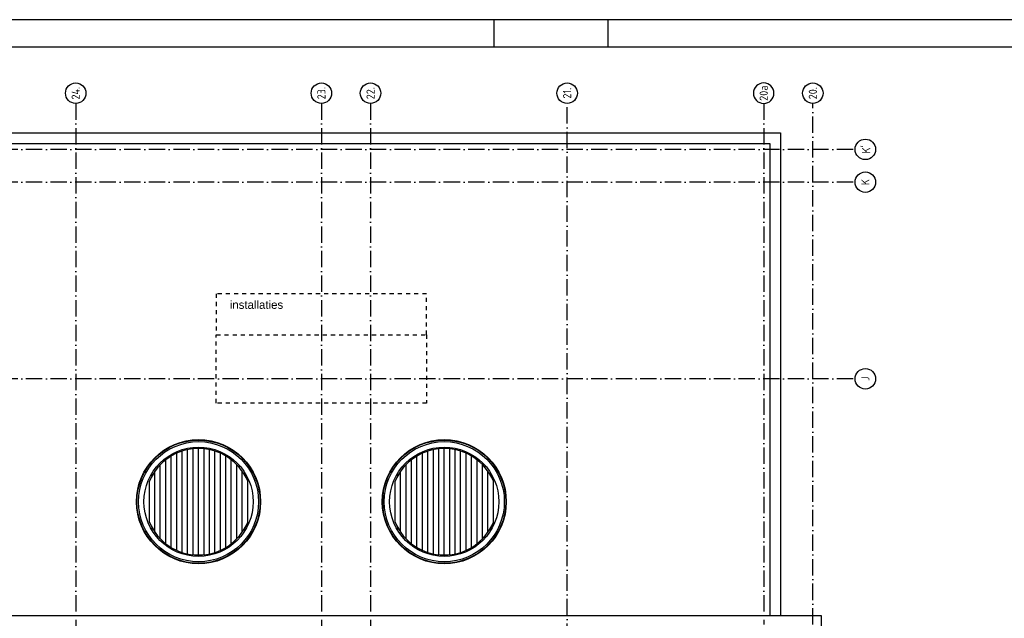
# Model space of a CAD drawing. Header units: millimetres. Extents: x -3157 to 118900, y 0 to 413637.
# Tile 25 of 25: x 53946 to 90011, y 62184 to 84100. Entities that reach past the tile are written whole.
import ezdxf
from ezdxf.enums import TextEntityAlignment as Align

# ---------------------------------------------------------------- set-up
doc = ezdxf.new("R2010")
doc.units = ezdxf.units.MM
doc.header["$LTSCALE"] = 100
doc.linetypes.add('DASHDOT', pattern=[9, 6, -1.5, 0, -1.5])
doc.linetypes.add('DASHED', pattern=[3, 1.5, -1.5])
for name, color, linetype in [('00KAD025', 2, 'CONTINUOUS'), ('00KAD070', 5, 'CONTINUOUS'), ('AL$1----_ALGEMEEN', 7, 'CONTINUOUS'), ('AL$7----_STRAMIEN', 1, 'DASHDOT'), ('AL27----_DAKEN', 7, 'CONTINUOUS'), ('OL59----_WTBINST', 7, 'CONTINUOUS')]:
    doc.layers.add(name, color=color, linetype=linetype)
doc.styles.get("Standard").update_dxf_attribs({"font": 'ISOCP'})

# ---------------------------------------------------------------- blocks, each defined once
blk = doc.blocks.new('1011')
at = {"layer": 'AL$7----_STRAMIEN', "color": 7, "linetype": 'Continuous'}
blk.add_circle((-750, 0), 750, dxfattribs=at)
at = {"layer": 'AL$7----_STRAMIEN', "color": 3, "linetype": 'Continuous'}
blk.add_attdef('STR-NAAM', text='', height=600, rotation=360, dxfattribs=at).set_placement((-750, 0), align=Align.MIDDLE)
blk = doc.blocks.new('1010')
at = {"layer": 'AL$7----_STRAMIEN', "color": 7, "linetype": 'Continuous'}
blk.add_circle((0, 750), 750, dxfattribs=at)
at = {"layer": 'AL$7----_STRAMIEN', "color": 3, "linetype": 'Continuous'}
blk.add_attdef('STR-NAAM', text='', height=600, rotation=360, dxfattribs=at).set_placement((0, 750), align=Align.MIDDLE)

msp = doc.modelspace()

# ---------------------------------------------------------------- linework, layer by layer
at = {"layer": '00KAD025', "linetype": 'Continuous'}
for p, q in [((118900, 84100), (-3136, 84100)), ((71327.9, 83100), (71327.9, 84100)), ((75502.1, 83100), (75502.1, 84100))]:
    msp.add_line(p, q, dxfattribs=at)
at = {"layer": '00KAD070', "linetype": 'Continuous'}
msp.add_line((117900, 83100), (-2136, 83100), dxfattribs=at)
at = {"layer": 'AL$1----_ALGEMEEN', "color": 8}
for points in [[(59597.3, 68181.5), (59597.3, 68237.7)], [(59697.3, 64673.3), (59697.3, 68230)], [(59797.3, 68271.7), (59797.3, 68325.1)], [(59897.3, 64596.2), (59897.3, 68307)], [(59997.3, 68336.4), (59997.3, 68388.1)], [(60097.3, 64543.1), (60097.3, 68360.2)], [(60197.3, 68378.4), (60197.3, 68429)], [(60297.3, 64511.9), (60297.3, 68391.4)], [(60397.3, 68399.1), (60397.3, 68449.1)], [(60497.3, 64501.6), (60497.3, 68401.6)], [(60597.3, 68399.1), (60597.3, 68449.1)], [(60697.3, 64511.9), (60697.3, 68391.4)], [(60797.3, 68378.4), (60797.3, 68429)], [(60897.3, 64543.1), (60897.3, 68360.2)], [(60997.3, 68336.4), (60997.3, 68388.1)], [(61097.3, 64596.2), (61097.3, 68307)], [(61197.3, 68271.7), (61197.3, 68325.1)], [(61297.3, 64673.3), (61297.3, 68230)], [(61397.3, 68181.5), (61397.3, 68237.7)], [(68597.3, 68181.5), (68597.3, 68237.7)], [(68697.3, 64673.3), (68697.3, 68230)], [(68797.3, 68271.7), (68797.3, 68325.1)], [(68897.3, 64596.2), (68897.3, 68307)], [(68997.3, 68336.4), (68997.3, 68388.1)], [(69097.3, 64543.1), (69097.3, 68360.2)], [(69197.3, 68378.4), (69197.3, 68429)], [(69297.3, 64511.9), (69297.3, 68391.4)], [(69397.3, 68399.1), (69397.3, 68449.1)], [(69497.3, 64501.6), (69497.3, 68401.6)], [(69597.3, 68399.1), (69597.3, 68449.1)], [(69697.3, 64511.9), (69697.3, 68391.4)], [(69797.3, 68378.4), (69797.3, 68429)], [(69897.3, 64543.1), (69897.3, 68360.2)], [(69997.3, 68336.4), (69997.3, 68388.1)], [(70097.3, 64596.2), (70097.3, 68307)], [(70197.3, 68271.7), (70197.3, 68325.1)], [(70297.3, 64673.3), (70297.3, 68230)], [(70397.3, 68181.5), (70397.3, 68237.7)], [(59097.3, 65094.3), (59097.3, 67809)], [(59197.3, 67905.1), (59197.3, 67971.5)], [(59297.3, 64914.6), (59297.3, 67988.7)], [(59397.3, 68061.8), (59397.3, 68122)], [(59497.3, 64777.6), (59497.3, 68125.7)], [(61497.3, 64777.6), (61497.3, 68125.7)], [(61597.3, 68061.8), (61597.3, 68122)], [(61697.3, 64914.6), (61697.3, 67988.7)], [(61797.3, 67905.1), (61797.3, 67971.5)], [(61897.3, 65094.3), (61897.3, 67809)], [(68097.3, 65094.3), (68097.3, 67809)], [(68197.3, 67905.1), (68197.3, 67971.5)], [(68297.3, 64914.6), (68297.3, 67988.7)], [(68397.3, 68061.8), (68397.3, 68122)], [(68497.3, 64777.6), (68497.3, 68125.7)], [(70497.3, 64777.6), (70497.3, 68125.7)], [(70597.3, 68061.8), (70597.3, 68122)], [(70697.3, 64914.6), (70697.3, 67988.7)], [(70797.3, 67905.1), (70797.3, 67971.5)], [(70897.3, 65094.3), (70897.3, 67809)], [(58797.3, 67406.9), (58797.3, 67505.2)], [(58897.3, 65337), (58897.3, 67566.3)], [(58997.3, 67697.6), (58997.3, 67774.5)], [(61997.3, 67697.6), (61997.3, 67774.5)], [(62097.3, 65337), (62097.3, 67566.3)], [(62197.3, 67406.9), (62197.3, 67505.2)], [(67797.3, 67406.9), (67797.3, 67505.2)], [(67897.3, 65337), (67897.3, 67566.3)], [(67997.3, 67697.6), (67997.3, 67774.5)], [(70997.3, 67697.6), (70997.3, 67774.5)], [(71097.3, 65337), (71097.3, 67566.3)], [(71197.3, 67406.9), (71197.3, 67505.2)], [(58697.3, 65701.6), (58697.3, 67201.6)], [(62297.3, 65701.6), (62297.3, 67201.6)], [(67697.3, 65701.6), (67697.3, 67201.6)], [(71297.3, 65701.6), (71297.3, 67201.6)], [(58797.3, 65398.1), (58797.3, 65496.4)], [(62197.3, 65398.1), (62197.3, 65496.4)], [(67797.3, 65398.1), (67797.3, 65496.4)], [(71197.3, 65398.1), (71197.3, 65496.4)], [(58997.3, 65128.8), (58997.3, 65205.6)], [(59197.3, 64931.8), (59197.3, 64998.2)], [(61797.3, 64931.8), (61797.3, 64998.2)], [(61997.3, 65128.8), (61997.3, 65205.6)], [(67997.3, 65128.8), (67997.3, 65205.6)], [(68197.3, 64931.8), (68197.3, 64998.2)], [(70797.3, 64931.8), (70797.3, 64998.2)], [(70997.3, 65128.8), (70997.3, 65205.6)], [(59397.3, 64781.3), (59397.3, 64841.5)], [(59597.3, 64665.6), (59597.3, 64721.8)], [(59797.3, 64578.1), (59797.3, 64631.6)], [(59997.3, 64515.2), (59997.3, 64566.8)], [(60997.3, 64515.2), (60997.3, 64566.8)], [(61197.3, 64578.1), (61197.3, 64631.6)], [(61397.3, 64665.6), (61397.3, 64721.8)], [(61597.3, 64781.3), (61597.3, 64841.5)], [(68397.3, 64781.3), (68397.3, 64841.5)], [(68597.3, 64665.6), (68597.3, 64721.8)], [(68797.3, 64578.1), (68797.3, 64631.6)], [(68997.3, 64515.2), (68997.3, 64566.8)], [(69997.3, 64515.2), (69997.3, 64566.8)], [(70197.3, 64578.1), (70197.3, 64631.6)], [(70397.3, 64665.6), (70397.3, 64721.8)], [(70597.3, 64781.3), (70597.3, 64841.5)], [(60197.3, 64474.3), (60197.3, 64524.9)], [(60397.3, 64454.1), (60397.3, 64504.2)], [(60597.3, 64454.1), (60597.3, 64504.2)], [(60797.3, 64474.3), (60797.3, 64524.9)], [(69197.3, 64474.3), (69197.3, 64524.9)], [(69397.3, 64454.1), (69397.3, 64504.2)], [(69597.3, 64454.1), (69597.3, 64504.2)], [(69797.3, 64474.3), (69797.3, 64524.9)]]:
    msp.add_lwpolyline(points, dxfattribs=at)
for centre, radius in [((60497.3, 66451.6), 2272.6), ((60497.3, 66451.6), 2255.1), ((60497.3, 66451.6), 2200), ((69497.3, 66451.6), 2272.6), ((69497.3, 66451.6), 2255.1), ((69497.3, 66451.6), 2200), ((60497.3, 66451.6), 2000), ((69497.3, 66451.6), 2000)]:
    msp.add_circle(centre, radius, dxfattribs=at)
for centre, start, end in [((60497.3, 66451.6), 22.61986, 157.38014), ((69497.3, 66451.6), 22.61986, 157.38014), ((60497.3, 66451.6), 202.61986, 337.38014), ((69497.3, 66451.6), 202.61986, 337.38014)]:
    msp.add_arc(centre, 1950, start, end, dxfattribs=at)
at = {"layer": 'AL$7----_STRAMIEN', "color": 1}
for points in [[(55997.3, 81034.8), (55997.3, 40951.6)], [(64997.3, 81034.8), (64997.3, 40951.6)], [(66797.3, 81034.8), (66797.3, 10647.8)], [(73997.3, 41592.8), (73997.3, 81034.8)], [(81197.3, 81034.8), (81197.3, 61951.6)], [(82997.3, 10647.8), (82997.3, 81034.8)], [(84476.4, 79351.6), (1424.7, 79351.6)], [(84476.4, 78151.6), (1424.7, 78151.6)], [(84476.4, 70951.6), (1424.7, 70951.6)]]:
    msp.add_lwpolyline(points, dxfattribs=at)
at = {"layer": 'AL27----_DAKEN', "color": 8}
for points in [[(48187.3, 62261.6), (48187.3, 79961.6), (81807.3, 79961.6), (81807.3, 62261.6)], [(48577.3, 62261.6), (48577.3, 79571.6), (81417.3, 79571.6), (81417.3, 62261.6)]]:
    msp.add_lwpolyline(points, dxfattribs=at)
msp.add_lwpolyline([(16077.3, 13031.6), (32916.9, 13031.6), (32914.6, 45431.8), (66477.3, 45431.8), (66477.3, 13031.6), (83316.9, 13031.6), (83316.9, 62271.3), (16077.3, 62271.3)], close=True, dxfattribs=at)
at = {"layer": 'OL59----_WTBINST', "color": 8, "linetype": 'DASHED'}
for points in [[(61147.3, 74066.2), (61147.3, 72566.2), (68847.3, 72566.2), (68847.3, 74066.2)], [(61147.3, 70066.2), (61147.3, 72566.2), (68847.3, 72566.2), (68847.3, 70066.2)]]:
    msp.add_lwpolyline(points, close=True, dxfattribs=at)

# ---------------------------------------------------------------- block references
at = {"layer": 'AL$7----_STRAMIEN', "xscale": 0.5, "yscale": 0.5, "zscale": 0.5, "rotation": 90}
for name, p, values in [('1011', (55997.3, 81784.8), {'STR-NAAM': '24.'}), ('1011', (64997.3, 81784.8), {'STR-NAAM': '23.'}), ('1011', (66797.3, 81784.8), {'STR-NAAM': '22.'}), ('1011', (73997.3, 81784.8), {'STR-NAAM': '21.'}), ('1011', (82997.3, 81784.8), {'STR-NAAM': '20.'}), ('1010', (85296.1, 79351.6), {'STR-NAAM': "K'"}), ('1010', (85296.1, 78151.6), {'STR-NAAM': 'K'}), ('1010', (85296.1, 70951.6), {'STR-NAAM': 'J'})]:
    msp.add_blockref(name, p, dxfattribs=at).add_auto_attribs(values)
at = {"layer": 'AL$7----_STRAMIEN'}
ref = msp.add_blockref('1011', (81197.3, 81034.8), dxfattribs=dict(at, xscale=-0.5, yscale=0.5, zscale=0.5, rotation=90))
ref.add_attrib('STR-NAAM', '20a', dxfattribs={"color": 3, "linetype": 'Continuous', "height": 300, "rotation": 90}).set_placement((81197.3, 81409.8), align=Align.MIDDLE)

# ---------------------------------------------------------------- texts
at = {"layer": 'OL59----_WTBINST', "color": 8, "insert": (61640.7, 73814.3), "char_height": 300, "width": 2342.16, "attachment_point": 1}
msp.add_mtext('\\fArial|b0|i0|c0|p34;installaties', dxfattribs=at)

doc.saveas('drawing.dxf')
